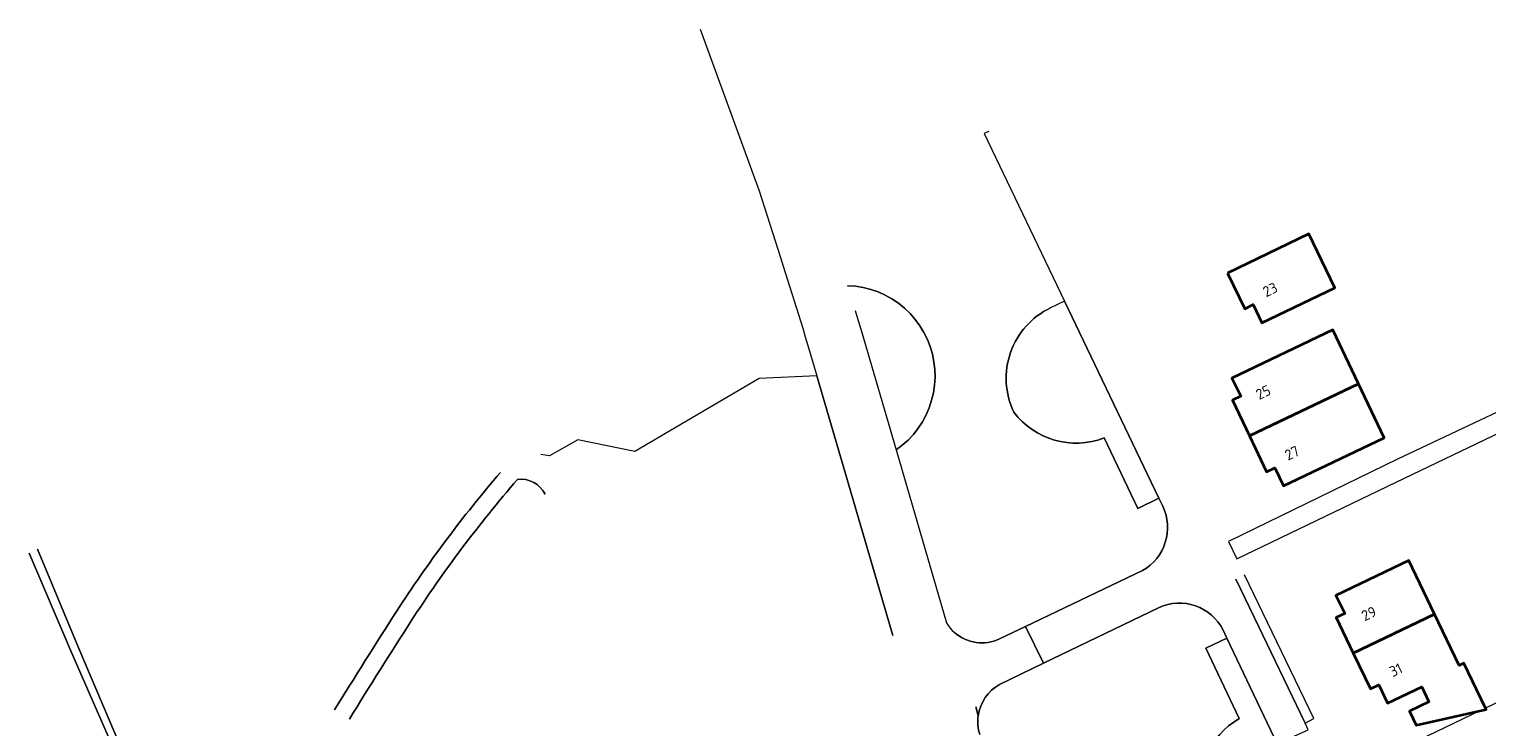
# Model space of a CAD drawing. Extents: x 152761 to 155748, y 459947 to 462743.
# Tile 25 of 256: x 152978 to 153165, y 461557 to 461646. Entities that reach past the tile are written whole.
import ezdxf
from ezdxf.enums import TextEntityAlignment as Align

# ---------------------------------------------------------------- set-up
doc = ezdxf.new("R2010")
doc.units = 0
doc.header["$LTSCALE"] = 0.75
for name, color, linetype, lineweight in [('B-RO-GR-BEPLANTING_CULTUUR_HEESTERS-GV', 251, 'CONTINUOUS', 18), ('B-RO-GR-BOS_LOOF-GV', 251, 'CONTINUOUS', 13), ('B-RO-OG-BEBOUWING-GV', 6, 'CONTINUOUS', 35), ('B-RO-OG-BEBOUWING-T18', 1, 'CONTINUOUS', 18), ('B-RO-VH-VERHARDING_ASFALT-GV', 251, 'CONTINUOUS', 18), ('B-RO-VH-VERHARDING_FUNDERING_ZAND-GV', 251, 'CONTINUOUS', 18), ('B-RO-VH-VERHARDING_HALFVERHARDING-GV', 251, 'CONTINUOUS', 18), ('B-RO-VH-VERHARDING_STRAATBAKSTEEN-GV', 251, 'CONTINUOUS', 18)]:
    doc.layers.add(name, color=color, linetype=linetype, lineweight=lineweight)
doc.styles.add('NLCS-ISO-M200-T18', font='NLCS-ISO.ttf', dxfattribs={"height": 0.36})

msp = doc.modelspace()

# ---------------------------------------------------------------- linework, layer by layer
at = {"layer": 'B-RO-GR-BEPLANTING_CULTUUR_HEESTERS-GV', "flags": 128}
for points in [[(153083.553, 461610.086), (153083.645, 461609.78), (153084.407, 461607.231), (153088.795, 461592.197), (153089.592, 461592.797), (153090.334, 461593.465), (153091.016, 461594.194), (153091.632, 461594.979), (153092.178, 461595.815), (153092.65, 461596.695), (153093.044, 461597.612), (153093.357, 461598.56), (153093.587, 461599.531), (153093.733, 461600.519), (153093.792, 461601.515), (153093.766, 461602.513), (153093.653, 461603.505), (153093.454, 461604.483), (153093.172, 461605.441), (153092.808, 461606.371), (153092.366, 461607.265), (153091.847, 461608.118), (153091.257, 461608.923), (153090.6, 461609.675), (153089.88, 461610.366), (153089.103, 461610.993), (153088.274, 461611.55), (153087.401, 461612.033), (153086.489, 461612.44), (153085.546, 461612.765), (153084.577, 461613.009), (153083.592, 461613.167), (153082.596, 461613.24), (153082.583, 461613.238)], [(153115.468, 461593.735), (153119.792, 461584.719), (153122.497, 461586.016), (153110.389, 461611.263), (153108.586, 461610.398)], [(153145.109, 461543.637), (153139.492, 461555.248), (153139.445, 461555.346), (153137.65, 461554.553), (153131.2, 461568.102), (153128.491, 461566.812), (153132.789, 461557.783)]]:
    msp.add_lwpolyline(points, dxfattribs=at)
at = {"layer": 'B-RO-GR-BEPLANTING_CULTUUR_HEESTERS-GV'}
for points in [[(153108.586, 461610.398, 0.4143044), (153103.893, 461597.057)], [(153103.893, 461597.057, 0.3348733), (153115.468, 461593.735)], [(153132.789, 461557.783, 0.3351356), (153128.063, 461546.702)]]:
    msp.add_lwpolyline(points, format="xyb", dxfattribs=at)
at = {"layer": 'B-RO-GR-BOS_LOOF-GV', "flags": 128}
for points in [[(153082.583, 461613.238), (153082.596, 461613.24), (153083.592, 461613.167), (153084.577, 461613.009), (153085.546, 461612.765), (153086.489, 461612.44), (153087.401, 461612.033), (153088.274, 461611.55), (153089.103, 461610.993), (153089.88, 461610.366), (153090.6, 461609.675), (153091.257, 461608.923), (153091.847, 461608.118), (153092.366, 461607.265), (153092.808, 461606.371), (153093.172, 461605.441), (153093.454, 461604.483), (153093.653, 461603.505), (153093.766, 461602.513), (153093.792, 461601.515), (153093.733, 461600.519), (153093.587, 461599.531), (153093.357, 461598.56), (153093.044, 461597.612), (153092.65, 461596.695), (153092.178, 461595.815), (153091.632, 461594.979), (153091.016, 461594.194), (153090.334, 461593.465), (153089.592, 461592.797), (153088.795, 461592.197), (153095.26, 461570.042), (153095.484, 461569.702), (153095.733, 461569.379), (153096.007, 461569.077), (153096.303, 461568.797)], [(153088.374, 461568.409), (153078.622, 461601.687), (153071.259, 461601.357), (153055.292, 461592.004), (153047.992, 461593.486), (153044.39, 461591.461), (153043.254, 461591.599)], [(153122.977, 461585.015), (153122.497, 461586.016), (153119.792, 461584.719), (153115.468, 461593.735)], [(152996.386, 461538.617), (152989.292, 461552.125), (152988.364, 461554.24), (152983.091, 461566.257), (152977.673, 461578.976)], [(152978.762, 461579.504), (152984.024, 461566.759), (152990.115, 461552.512), (152997.518, 461539.014)], [(153102.04, 461568.006), (153105.385, 461569.601), (153120.377, 461576.747)], [(153122.45, 461571.968), (153107.688, 461564.875), (153102.054, 461562.168)], [(153132.789, 461557.783), (153128.491, 461566.812), (153131.2, 461568.102), (153130.722, 461569.105)]]:
    msp.add_lwpolyline(points, dxfattribs=at)
at = {"layer": 'B-RO-GR-BOS_LOOF-GV'}
for points in [[(153103.893, 461597.057, -0.4143044), (153108.586, 461610.398)], [(153115.468, 461593.735, -0.3348733), (153103.893, 461597.057)], [(153024.775, 461571.516, -0.0342809), (153038.092, 461589.328)], [(153040.273, 461588.425, 0.0353781), (153026.656, 461570.301)], [(153043.817, 461586.53, 0.3208285), (153040.273, 461588.425)], [(153120.377, 461576.747, 0.3949808), (153122.977, 461585.015)], [(153130.722, 461569.105, 0.4094437), (153122.45, 461571.968)], [(153016.814, 461558.887, -0.0054459), (153024.775, 461571.516)], [(153026.656, 461570.301, 0.0052936), (153018.722, 461557.714)], [(153096.303, 461568.797, 0.2996337), (153102.04, 461568.006)], [(153102.054, 461562.168, 0.2300137), (153099.335, 461558.139)], [(153099.335, 461558.139, 0.1095667), (153099.515, 461555.73)], [(153128.063, 461546.702, -0.3351356), (153132.789, 461557.783)]]:
    msp.add_lwpolyline(points, format="xyb", dxfattribs=at)
at = {"layer": 'B-RO-GR-BOS_LOOF-GV', "flags": 128}
msp.add_lwpolyline([(153194.385, 461518.193), (153193.312, 461520.435), (153172.844, 461563.181), (153164.354, 461559.116), (153164.436, 461558.945), (153163.618, 461558.763), (153144.765, 461549.737), (153162.932, 461511.414), (153163.481, 461510.381)], close=True, dxfattribs=at)
at = {"layer": 'B-RO-OG-BEBOUWING-GV', "flags": 128}
for points in [[(153131.289, 461614.864), (153133.487, 461610.295), (153134.568, 461610.815), (153135.69, 461608.479), (153145.027, 461612.967), (153141.712, 461619.884)], [(153148.071, 461600.684), (153144.79, 461607.581), (153131.844, 461601.39), (153133, 461599.091), (153131.916, 461598.579), (153134.096, 461593.992)], [(153134.096, 461593.992), (153136.277, 461589.404), (153137.35, 461589.916), (153138.458, 461587.593), (153151.367, 461593.753), (153148.071, 461600.684)], [(153147.409, 461566.153), (153157.831, 461571.149), (153154.524, 461578.035), (153145.19, 461573.559), (153146.312, 461571.231), (153145.229, 461570.717)], [(153157.831, 461571.149), (153147.409, 461566.153), (153149.595, 461561.578), (153150.685, 461562.1), (153151.806, 461559.76), (153156.18, 461561.854), (153157.105, 461559.924), (153154.606, 461558.728), (153155.457, 461556.951), (153163.618, 461558.763), (153164.436, 461558.945), (153164.354, 461559.116), (153161.578, 461564.895), (153160.974, 461564.605)]]:
    msp.add_lwpolyline(points, close=True, dxfattribs=at)
at = {"layer": 'B-RO-VH-VERHARDING_ASFALT-GV'}
for points in [[(153038.092, 461589.328, 0.0342809), (153024.775, 461571.516)], [(153026.656, 461570.301, -0.0353781), (153040.273, 461588.425)], [(153024.775, 461571.516, 0.0054459), (153016.814, 461558.887)], [(153018.722, 461557.714, -0.0052936), (153026.656, 461570.301)]]:
    msp.add_lwpolyline(points, format="xyb", dxfattribs=at)
at = {"layer": 'B-RO-VH-VERHARDING_FUNDERING_ZAND-GV'}
msp.add_lwpolyline([(153040.273, 461588.425, -0.3208285), (153043.817, 461586.53)], format="xyb", dxfattribs=at)
at = {"layer": 'B-RO-VH-VERHARDING_FUNDERING_ZAND-GV', "flags": 128}
for points in [[(152977.673, 461578.976), (152983.091, 461566.257), (152988.364, 461554.24), (152989.292, 461552.125), (152996.386, 461538.617)], [(152997.518, 461539.014), (152990.115, 461552.512), (152984.024, 461566.759), (152978.762, 461579.504)]]:
    msp.add_lwpolyline(points, dxfattribs=at)
at = {"layer": 'B-RO-VH-VERHARDING_HALFVERHARDING-GV', "flags": 128}
msp.add_lwpolyline([(153131.41, 461580.469), (153132.477, 461578.242), (153152.893, 461588.073), (153167.437, 461595.031), (153167.434, 461595.038), (153167.575, 461595.097), (153194.985, 461608.211), (153194.104, 461610.123), (153194.09, 461610.153), (153194.09, 461610.117), (153176.471, 461601.861), (153176.432, 461602.033), (153153.074, 461591.036)], close=True, dxfattribs=at)
at = {"layer": 'B-RO-VH-VERHARDING_STRAATBAKSTEEN-GV', "flags": 128}
for points in [[(153063.686, 461646.109), (153071.236, 461625.412), (153073.988, 461616.857), (153074.345, 461615.746), (153076.829, 461607.804), (153077.152, 461606.701), (153077.475, 461605.598), (153078.622, 461601.687), (153088.374, 461568.409)], [(153100.649, 461633.025), (153100.656, 461633.011), (153100.081, 461632.757), (153110.389, 461611.263), (153122.497, 461586.016), (153122.977, 461585.015)], [(153120.377, 461576.747), (153105.385, 461569.601), (153107.688, 461564.875), (153122.45, 461571.968)], [(153132.365, 461575.665), (153134.714, 461570.766), (153141.233, 461557.18), (153142.357, 461557.811), (153133.462, 461576.204)], [(153130.722, 461569.105), (153131.2, 461568.102), (153137.65, 461554.553), (153139.445, 461555.346), (153139.453, 461555.35), (153141.627, 461556.357), (153141.233, 461557.18), (153134.714, 461570.766), (153132.365, 461575.665)], [(153107.688, 461564.875), (153105.385, 461569.601), (153102.04, 461568.006)], [(153102.054, 461562.168), (153107.688, 461564.875)], [(153099.335, 461558.139), (153099.013, 461559.272)], [(153099.013, 461559.272), (153099.335, 461558.139)]]:
    msp.add_lwpolyline(points, dxfattribs=at)
at = {"layer": 'B-RO-VH-VERHARDING_STRAATBAKSTEEN-GV'}
for points in [[(153122.977, 461585.015, -0.3949808), (153120.377, 461576.747)], [(153122.45, 461571.968, -0.4094437), (153130.722, 461569.105)], [(153102.04, 461568.006, -0.2996337), (153096.303, 461568.797)], [(153099.335, 461558.139, -0.2300137), (153102.054, 461562.168)], [(153099.515, 461555.73, -0.1095667), (153099.335, 461558.139)]]:
    msp.add_lwpolyline(points, format="xyb", dxfattribs=at)

# ---------------------------------------------------------------- texts
at = {"layer": 'B-RO-OG-BEBOUWING-T18', "style": 'NLCS-ISO-M200-T18'}
for s, rotation, p in [('23', 25.7, (153136.747, 461612.745)), ('25', 25.4, (153135.864, 461599.59)), ('27', 25.4, (153139.562, 461591.811)), ('29', 25.5, (153149.414, 461571.235)), ('31', 25.5, (153152.862, 461564.019))]:
    msp.add_text(s, height=1.35, rotation=rotation, dxfattribs=at).set_placement(p, align=Align.MIDDLE)

doc.saveas('drawing.dxf')
